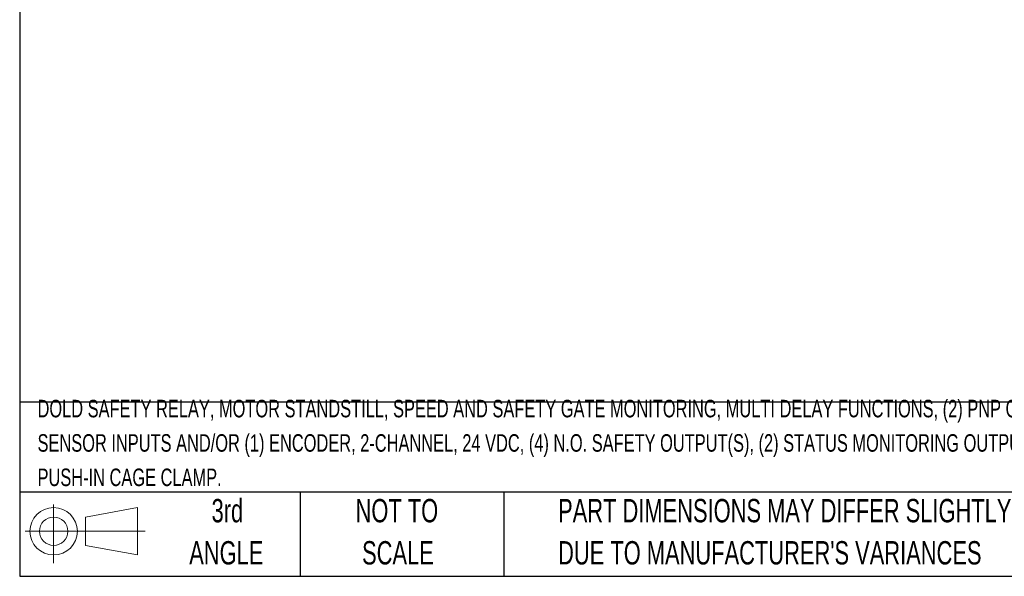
# Model space of a CAD drawing. Header units: millimetres. Extents: x 6 to 273, y 6 to 210.
# Tile 1 of 17: x 6 to 96, y 6 to 57. Entities that reach past the tile are written whole.
import ezdxf

# ---------------------------------------------------------------- set-up
doc = ezdxf.new("R2010")
doc.units = ezdxf.units.MM
doc.layers.add('TEXT', color=140, linetype='Continuous', lineweight=25)
doc.styles.add('SLDTEXTSTYLE0', font='TXT', dxfattribs={"width": 0.7})

# ---------------------------------------------------------------- blocks, each defined once
blk = doc.blocks.new('Block11')
at = {"color": 7, "linetype": 'Continuous', "lineweight": 18}
for p, q in [((2.588, 5.311), (2.588, 0)), ((5.48, 4.167), (10.175, 5.032)), ((10.175, 5.032), (10.175, 0.732)), ((5.48, 1.596), (5.48, 4.167)), ((0, 2.882), (10.874, 2.882)), ((5.48, 1.596), (10.175, 0.732))]:
    blk.add_line(p, q, dxfattribs=at)
for radius in [2.15, 1.286]:
    blk.add_circle((2.588, 2.882), radius, dxfattribs=at)
blk = doc.blocks.new('Block12')
at = {"color": 7, "linetype": 'Continuous'}
blk.add_blockref('Block11', (0, 0), dxfattribs=at)

msp = doc.modelspace()

# ---------------------------------------------------------------- linework, layer by layer
at = {"layer": 'TEXT'}
for p, q in [((6.35, 209.55), (6.35, 6.35)), ((273.05, 22.1261), (6.35, 22.1261)), ((273.05, 13.97), (6.35, 13.97)), ((31.75, 13.97), (31.75, 6.35)), ((50.2116, 13.97), (50.2116, 6.35)), ((6.35, 6.35), (273.05, 6.35))]:
    msp.add_line(p, q, dxfattribs=at)

# ---------------------------------------------------------------- block references
msp.add_blockref('Block12', (6.8379, 7.5539), dxfattribs=at)

# ---------------------------------------------------------------- texts
at = {"layer": 'TEXT', "style": 'SLDTEXTSTYLE0'}
for s, insert, char_height, attachment_point in [('DOLD SAFETY RELAY, MOTOR STANDSTILL, SPEED AND SAFETY GATE MONITORING, MULTI DELAY FUNCTIONS, (2) PNP OR NPN', (7.9657, 22.3532), 1.5875, 1), ('SENSOR INPUTS AND/OR (1) ENCODER, 2-CHANNEL, 24 VDC, (4) N.O. SAFETY OUTPUT(S), (2) STATUS MONITORING OUTPUT(S),', (7.9657, 19.2366), 1.5875, 1), ('PUSH-IN CAGE CLAMP.', (7.9657, 16.1199), 1.5875, 1), ('3rd', (25.1625, 13.364), 2.11667, 2), ('NOT TO', (40.5158, 13.364), 2.11667, 2), ('PART DIMENSIONS MAY DIFFER SLIGHTLY', (55.1193, 13.364), 2.116667, 1), ('ANGLE', (25.0649, 9.5418), 2.11667, 2), ('SCALE', (40.6121, 9.5418), 2.11667, 2), ("DUE TO MANUFACTURER'S VARIANCES", (55.1193, 9.5418), 2.116667, 1)]:
    msp.add_mtext(s, dxfattribs=dict(at, insert=insert, char_height=char_height, attachment_point=attachment_point))

doc.saveas('drawing.dxf')
